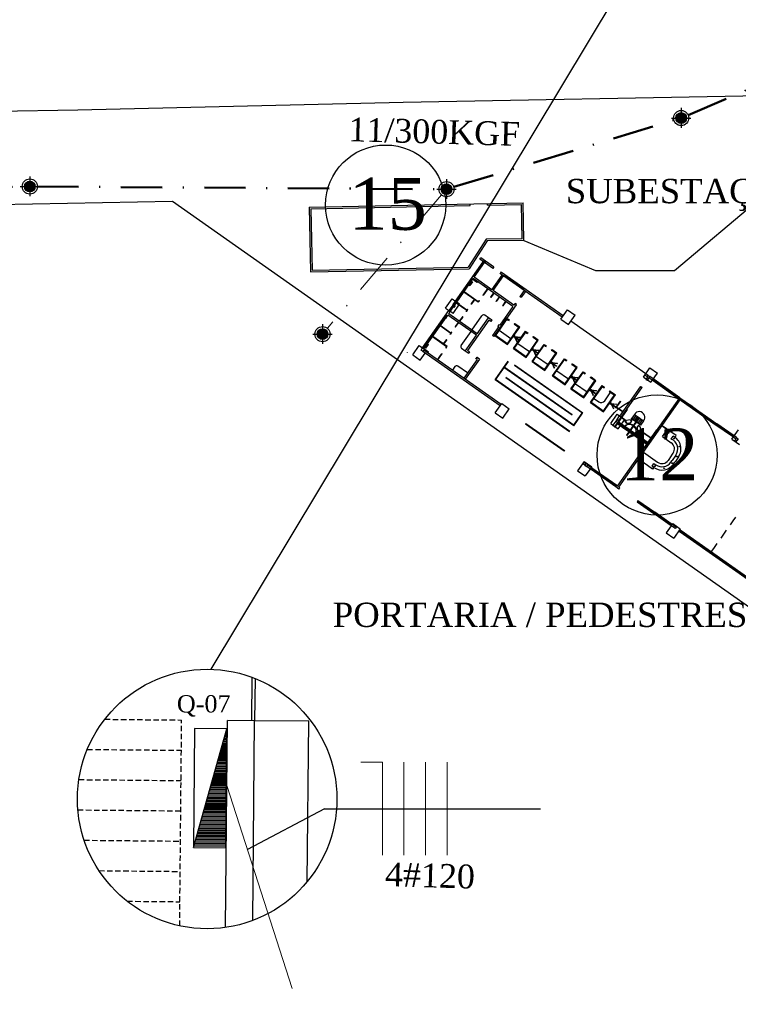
# Model space of a CAD drawing. Header units: millimetres. Extents: x 593 to 1794, y -180 to 570.
# Tile 43 of 71: x 1301 to 1367, y -52 to 39. Entities that reach past the tile are written whole.
import ezdxf

# ---------------------------------------------------------------- set-up
doc = ezdxf.new("R2010")
doc.units = ezdxf.units.MM
doc.header["$MEASUREMENT"] = 0
doc.linetypes.add('DASHDOT', pattern=[25.4, 12.7, -6.35, 0, -6.35])
doc.linetypes.add('Dashed', pattern=[0.75, 0.5, -0.25])
for name, color, linetype, lineweight in [('Eletroduto - Marco Polo', 6, 'Continuous', 9), ('Fiação - Marco Polo', 3, 'Continuous', 9), ('Layout - Marco Polo', 252, 'Continuous', 25), ('Layout 01 - Marco Polo', 152, 'Continuous', 25), ('Layout-02 - Marco Polo', 243, 'Continuous', 50), ('Linha de Chamada - Marco Polo', 1, 'Continuous', 25), ('Textos - Marco Polo', 143, 'Continuous', 25)]:
    doc.layers.add(name, color=color, linetype=linetype, lineweight=lineweight)
doc.styles.add('Dutch801RmBT', font='dutch.ttf')
doc.styles.add('TimesNewRoman', font='times.ttf')

msp = doc.modelspace()

# ---------------------------------------------------------------- hatches: boundary and pattern name
at = {"layer": 'Layout 01 - Marco Polo', "linetype": 'Continuous'}
for points in [[(1362.44, 29.79), (1362.438, 29.833), (1362.432, 29.877), (1362.423, 29.919), (1362.41, 29.961), (1362.393, 30.001), (1362.373, 30.04), (1362.35, 30.076), (1362.323, 30.111), (1362.294, 30.143), (1362.261, 30.173), (1362.227, 30.199), (1362.19, 30.223), (1362.151, 30.243), (1362.111, 30.26), (1362.069, 30.273), (1362.027, 30.282), (1361.984, 30.288), (1361.94, 30.29), (1361.896, 30.288), (1361.853, 30.282), (1361.811, 30.273), (1361.769, 30.26), (1361.729, 30.243), (1361.69, 30.223), (1361.653, 30.199), (1361.619, 30.173), (1361.587, 30.143), (1361.557, 30.111), (1361.53, 30.076), (1361.507, 30.04), (1361.487, 30.001), (1361.47, 29.961), (1361.457, 29.919), (1361.448, 29.877), (1361.442, 29.833), (1361.44, 29.79), (1361.44, 29.79), (1361.442, 29.746), (1361.448, 29.703), (1361.457, 29.66), (1361.47, 29.619), (1361.487, 29.578), (1361.507, 29.54), (1361.53, 29.503), (1361.557, 29.468), (1361.587, 29.436), (1361.619, 29.407), (1361.653, 29.38), (1361.69, 29.357), (1361.729, 29.337), (1361.769, 29.32), (1361.811, 29.307), (1361.853, 29.297), (1361.896, 29.292), (1361.94, 29.29), (1361.984, 29.292), (1362.027, 29.297), (1362.069, 29.307), (1362.111, 29.32), (1362.151, 29.337), (1362.19, 29.357), (1362.227, 29.38), (1362.261, 29.407), (1362.294, 29.436), (1362.323, 29.468), (1362.35, 29.503), (1362.373, 29.54), (1362.393, 29.578), (1362.41, 29.619), (1362.423, 29.66), (1362.432, 29.703), (1362.438, 29.746), (1362.44, 29.79)], [(1302.209, 23.454), (1302.207, 23.498), (1302.201, 23.541), (1302.192, 23.584), (1302.179, 23.625), (1302.162, 23.665), (1302.142, 23.704), (1302.118, 23.741), (1302.092, 23.776), (1302.062, 23.808), (1302.03, 23.837), (1301.996, 23.864), (1301.959, 23.887), (1301.92, 23.907), (1301.88, 23.924), (1301.838, 23.937), (1301.796, 23.947), (1301.752, 23.952), (1301.709, 23.954), (1301.665, 23.952), (1301.622, 23.947), (1301.579, 23.937), (1301.538, 23.924), (1301.497, 23.907), (1301.459, 23.887), (1301.422, 23.864), (1301.387, 23.837), (1301.355, 23.808), (1301.326, 23.776), (1301.299, 23.741), (1301.276, 23.704), (1301.256, 23.665), (1301.239, 23.625), (1301.226, 23.584), (1301.216, 23.541), (1301.211, 23.498), (1301.209, 23.454), (1301.209, 23.454), (1301.211, 23.411), (1301.216, 23.367), (1301.226, 23.325), (1301.239, 23.283), (1301.256, 23.243), (1301.276, 23.204), (1301.299, 23.167), (1301.326, 23.133), (1301.355, 23.101), (1301.387, 23.071), (1301.422, 23.045), (1301.459, 23.021), (1301.497, 23.001), (1301.538, 22.984), (1301.579, 22.971), (1301.622, 22.962), (1301.665, 22.956), (1301.709, 22.954), (1301.752, 22.956), (1301.796, 22.962), (1301.838, 22.971), (1301.88, 22.984), (1301.92, 23.001), (1301.959, 23.021), (1301.996, 23.045), (1302.03, 23.071), (1302.062, 23.101), (1302.092, 23.133), (1302.118, 23.167), (1302.142, 23.204), (1302.162, 23.243), (1302.179, 23.283), (1302.192, 23.325), (1302.201, 23.367), (1302.207, 23.411), (1302.209, 23.454)], [(1340.737, 23.21), (1340.735, 23.254), (1340.73, 23.297), (1340.72, 23.34), (1340.707, 23.381), (1340.69, 23.422), (1340.67, 23.46), (1340.647, 23.497), (1340.62, 23.532), (1340.591, 23.564), (1340.559, 23.593), (1340.524, 23.62), (1340.487, 23.643), (1340.449, 23.664), (1340.408, 23.68), (1340.367, 23.693), (1340.324, 23.703), (1340.281, 23.709), (1340.237, 23.71), (1340.194, 23.709), (1340.15, 23.703), (1340.108, 23.693), (1340.066, 23.68), (1340.026, 23.664), (1339.987, 23.643), (1339.95, 23.62), (1339.916, 23.593), (1339.884, 23.564), (1339.854, 23.532), (1339.828, 23.497), (1339.804, 23.46), (1339.784, 23.422), (1339.767, 23.381), (1339.754, 23.34), (1339.745, 23.297), (1339.739, 23.254), (1339.737, 23.21), (1339.737, 23.21), (1339.739, 23.167), (1339.745, 23.124), (1339.754, 23.081), (1339.767, 23.039), (1339.784, 22.999), (1339.804, 22.96), (1339.828, 22.924), (1339.854, 22.889), (1339.884, 22.857), (1339.916, 22.827), (1339.95, 22.801), (1339.987, 22.777), (1340.026, 22.757), (1340.066, 22.741), (1340.108, 22.728), (1340.15, 22.718), (1340.194, 22.712), (1340.237, 22.71), (1340.281, 22.712), (1340.324, 22.718), (1340.367, 22.728), (1340.408, 22.741), (1340.449, 22.757), (1340.487, 22.777), (1340.524, 22.801), (1340.559, 22.827), (1340.591, 22.857), (1340.62, 22.889), (1340.647, 22.924), (1340.67, 22.96), (1340.69, 22.999), (1340.707, 23.039), (1340.72, 23.081), (1340.73, 23.124), (1340.735, 23.167), (1340.737, 23.21)], [(1329.276, 9.808), (1329.274, 9.852), (1329.269, 9.895), (1329.259, 9.938), (1329.246, 9.979), (1329.229, 10.02), (1329.209, 10.058), (1329.186, 10.095), (1329.159, 10.13), (1329.13, 10.162), (1329.098, 10.191), (1329.063, 10.218), (1329.026, 10.241), (1328.988, 10.262), (1328.947, 10.278), (1328.906, 10.291), (1328.863, 10.301), (1328.82, 10.306), (1328.776, 10.308), (1328.733, 10.306), (1328.689, 10.301), (1328.647, 10.291), (1328.605, 10.278), (1328.565, 10.262), (1328.526, 10.241), (1328.489, 10.218), (1328.455, 10.191), (1328.423, 10.162), (1328.393, 10.13), (1328.367, 10.095), (1328.343, 10.058), (1328.323, 10.02), (1328.306, 9.979), (1328.293, 9.938), (1328.284, 9.895), (1328.278, 9.852), (1328.276, 9.808), (1328.276, 9.808), (1328.278, 9.765), (1328.284, 9.722), (1328.293, 9.679), (1328.306, 9.637), (1328.323, 9.597), (1328.343, 9.558), (1328.367, 9.522), (1328.393, 9.487), (1328.423, 9.455), (1328.455, 9.425), (1328.489, 9.399), (1328.526, 9.375), (1328.565, 9.355), (1328.605, 9.339), (1328.647, 9.325), (1328.689, 9.316), (1328.733, 9.31), (1328.776, 9.308), (1328.82, 9.31), (1328.863, 9.316), (1328.906, 9.325), (1328.947, 9.339), (1328.988, 9.355), (1329.026, 9.375), (1329.063, 9.399), (1329.098, 9.425), (1329.13, 9.455), (1329.159, 9.487), (1329.186, 9.522), (1329.209, 9.558), (1329.229, 9.597), (1329.246, 9.637), (1329.259, 9.679), (1329.269, 9.722), (1329.274, 9.765), (1329.276, 9.808)]]:
    msp.add_hatch(color=256, dxfattribs=at).paths.add_polyline_path(points)

# ---------------------------------------------------------------- linework, layer by layer
at = {"layer": 'Eletroduto - Marco Polo'}
msp.add_line((1325.962, -50.704), (1319.934, -31.935), dxfattribs=at)
at = {"layer": 'Fiação - Marco Polo', "linetype": 'DASHDOT', "ltscale": 0.3}
msp.add_line((1339.775, 22.685), (1329.224, 10.347), dxfattribs=at)
at = {"layer": 'Fiação - Marco Polo'}
for p, q in [((1334.306, -29.78), (1332.306, -29.78)), ((1334.306, -38.351), (1334.306, -29.78)), ((1336.306, -38.351), (1336.306, -29.78)), ((1338.306, -38.351), (1338.306, -29.78)), ((1340.306, -38.351), (1340.306, -29.78))]:
    msp.add_line(p, q, dxfattribs=at)
at = {"layer": 'Layout - Marco Polo'}
for p, q in [((1336.231, 31.269), (1373.472, 31.943)), ((1306.16, 30.551), (1336.231, 31.269)), ((1293.938, 30.36), (1306.16, 30.551)), ((1361.31, 15.678), (1374.974, 27.184)), ((1314.913, 22.07), (843.079, 12.803)), ((1436.685, -63.652), (1314.913, 22.07)), ((1327.55, 21.558), (1347.329, 21.952)), ((1342.417, 21.701), (1342.414, 21.854)), ((1344.017, 21.733), (1344.014, 21.886)), ((1347.398, 18.453), (1347.329, 21.952)), ((1327.55, 21.558), (1327.67, 15.559)), ((1327.707, 21.407), (1342.417, 21.701)), ((1327.707, 21.407), (1327.82, 15.715)), ((1344.017, 21.733), (1347.178, 21.796)), ((1347.242, 18.606), (1347.178, 21.796)), ((1343.914, 18.598), (1342.244, 16.003)), ((1343.998, 18.445), (1342.329, 15.851)), ((1347.242, 18.606), (1343.914, 18.598)), ((1347.398, 18.453), (1343.998, 18.445)), ((1347.398, 18.453), (1354.014, 15.678)), ((1341.067, 12.851), (1343.636, 16.509)), ((1342.805, 15.064), (1343.759, 16.423)), ((1343.317, 16.733), (1343.403, 16.856)), ((1344.495, 15.906), (1343.317, 16.733)), ((1344.581, 16.029), (1343.403, 16.856)), ((1343.678, 16.308), (1343.555, 16.395)), ((1343.722, 16.632), (1343.636, 16.509)), ((1343.8, 16.394), (1343.636, 16.509)), ((1343.886, 16.517), (1343.722, 16.632)), ((1343.886, 16.517), (1343.8, 16.394)), ((1327.67, 15.559), (1342.329, 15.851)), ((1327.82, 15.715), (1342.244, 16.003)), ((1342.789, 15.198), (1343.587, 16.336)), ((1342.813, 15.181), (1343.612, 16.318)), ((1344.536, 15.877), (1344.495, 15.906)), ((1344.622, 16), (1344.536, 15.877)), ((1344.622, 16), (1344.581, 16.029)), ((1345.277, 15.54), (1345.191, 15.417)), ((1345.226, 15.393), (1345.312, 15.516)), ((1345.232, 15.389), (1345.318, 15.511)), ((1345.318, 15.511), (1345.277, 15.54)), ((1351.031, 11.501), (1345.318, 15.511)), ((1354.014, 15.678), (1361.31, 15.678)), ((1340.513, 11.957), (1342.588, 14.911)), ((1340.538, 11.94), (1342.612, 14.894)), ((1341.19, 12.765), (1342.719, 14.942)), ((1342.586, 14.631), (1342.391, 14.353)), ((1342.628, 14.639), (1342.398, 14.311)), ((1342.529, 14.672), (1342.586, 14.631)), ((1342.661, 14.86), (1342.538, 14.946)), ((1342.546, 14.696), (1342.628, 14.639)), ((1346.385, 12.367), (1342.719, 14.942)), ((1342.862, 15.146), (1342.74, 15.232)), ((1342.8, 14.884), (1342.743, 14.802)), ((1343.07, 14.572), (1342.743, 14.802)), ((1342.825, 14.867), (1342.785, 14.81)), ((1343.063, 14.614), (1342.785, 14.81)), ((1344.442, 13.915), (1342.805, 15.064)), ((1343.103, 14.672), (1343.063, 14.614)), ((1343.128, 14.654), (1343.07, 14.572)), ((1344.442, 13.915), (1345.396, 15.274)), ((1344.564, 13.829), (1345.518, 15.188)), ((1345.232, 15.389), (1345.166, 15.435)), ((1350.945, 11.378), (1345.232, 15.389)), ((1345.6, 15.13), (1345.686, 15.253)), ((1347.378, 13.955), (1345.635, 15.179)), ((1347.395, 13.98), (1345.652, 15.204)), ((1343.174, 12.753), (1341.84, 13.689)), ((1343.166, 12.795), (1341.857, 13.714)), ((1342.316, 14.369), (1342.398, 14.311)), ((1342.334, 14.393), (1342.391, 14.353)), ((1344.028, 14.022), (1343.626, 13.449)), ((1344.053, 14.005), (1343.65, 13.432)), ((1346.471, 12.49), (1344.564, 13.829)), ((1347.425, 13.849), (1347.063, 13.333)), ((1347.548, 13.763), (1347.186, 13.247)), ((1347.43, 14.029), (1347.343, 13.906)), ((1340.153, 12.21), (1340.756, 13.069)), ((1340.587, 11.905), (1341.19, 12.765)), ((1340.756, 13.069), (1341.108, 12.822)), ((1340.863, 12.56), (1341.067, 12.851)), ((1341.452, 12.581), (1341.108, 12.822)), ((1342.563, 12.632), (1342.822, 13)), ((1342.588, 12.614), (1342.846, 12.983)), ((1343.224, 12.876), (1343.166, 12.795)), ((1343.248, 12.859), (1343.174, 12.753)), ((1343.252, 12.917), (1343.224, 12.876)), ((1343.248, 12.859), (1343.224, 12.876)), ((1343.248, 12.859), (1343.294, 12.925)), ((1343.248, 12.859), (1343.277, 12.9)), ((1343.277, 12.9), (1343.252, 12.917)), ((1343.597, 13.408), (1343.626, 13.449)), ((1343.622, 13.391), (1343.597, 13.408)), ((1343.622, 13.391), (1343.65, 13.432)), ((1343.65, 13.432), (1343.626, 13.449)), ((1344.593, 13.626), (1344.306, 13.217)), ((1344.33, 13.199), (1344.306, 13.217)), ((1344.617, 13.609), (1344.33, 13.199)), ((1345.108, 13.264), (1344.821, 12.855)), ((1344.846, 12.837), (1344.821, 12.855)), ((1345.133, 13.247), (1344.846, 12.837)), ((1345.706, 12.844), (1345.419, 12.435)), ((1345.731, 12.827), (1345.443, 12.418)), ((1347.035, 13.292), (1347.063, 13.333)), ((1347.157, 13.206), (1347.035, 13.292)), ((1347.186, 13.247), (1347.063, 13.333)), ((1347.157, 13.206), (1347.186, 13.247)), ((1338.034, 8.529), (1340.464, 11.991)), ((1340.153, 12.21), (1340.505, 11.963)), ((1340.443, 11.701), (1340.587, 11.905)), ((1340.749, 12.397), (1340.464, 11.991)), ((1340.849, 11.721), (1340.505, 11.963)), ((1340.863, 12.56), (1340.749, 12.397)), ((1340.912, 12.282), (1340.749, 12.397)), ((1340.849, 11.721), (1341.452, 12.581)), ((1341.027, 12.445), (1340.863, 12.56)), ((1341.027, 12.445), (1340.912, 12.282)), ((1342.115, 11.993), (1341.133, 12.683)), ((1342.132, 12.018), (1341.15, 12.707)), ((1342.086, 11.952), (1342.04, 11.887)), ((1342.082, 11.894), (1342.057, 11.911)), ((1342.111, 11.935), (1342.082, 11.894)), ((1342.161, 12.059), (1342.086, 11.952)), ((1342.111, 11.935), (1342.086, 11.952)), ((1342.185, 12.041), (1342.111, 11.935)), ((1342.161, 12.059), (1342.207, 12.124)), ((1342.185, 12.041), (1342.161, 12.059)), ((1342.185, 12.041), (1342.214, 12.082)), ((1342.214, 12.082), (1342.19, 12.1)), ((1342.534, 12.591), (1342.563, 12.632)), ((1342.559, 12.573), (1342.534, 12.591)), ((1342.559, 12.573), (1342.588, 12.614)), ((1342.588, 12.614), (1342.563, 12.632)), ((1346.669, 12.51), (1344.623, 9.597)), ((1346.385, 12.367), (1345.161, 10.624)), ((1345.443, 12.418), (1345.419, 12.435)), ((1346.546, 12.597), (1346.471, 12.49)), ((1346.546, 12.597), (1346.592, 12.662)), ((1346.669, 12.51), (1346.546, 12.597)), ((1346.698, 12.551), (1346.575, 12.638)), ((1346.669, 12.51), (1346.698, 12.551)), ((1350.818, 11.198), (1351.421, 12.057)), ((1351.421, 12.057), (1352.125, 11.563)), ((1338.14, 8.577), (1340.226, 11.548)), ((1338.156, 8.443), (1340.357, 11.578)), ((1338.165, 8.56), (1340.251, 11.53)), ((1340.3, 11.496), (1340.139, 11.268)), ((1340.3, 11.496), (1340.177, 11.582)), ((1343.001, 9.722), (1340.357, 11.578)), ((1343.087, 9.845), (1340.443, 11.701)), ((1341.684, 11.379), (1341.425, 11.011)), ((1341.709, 11.362), (1341.45, 10.994)), ((1341.713, 11.42), (1341.684, 11.379)), ((1341.709, 11.362), (1341.684, 11.379)), ((1341.737, 11.403), (1341.709, 11.362)), ((1341.737, 11.403), (1341.713, 11.42)), ((1344.158, 11.109), (1342.175, 8.285)), ((1342.596, 10.189), (1343.515, 11.499)), ((1343.087, 9.845), (1344.121, 11.318)), ((1344.121, 11.318), (1343.794, 11.548)), ((1344.408, 11.117), (1344.121, 11.318)), ((1344.321, 10.994), (1344.158, 11.109)), ((1344.408, 11.117), (1344.321, 10.994)), ((1344.362, 10.965), (1344.321, 10.994)), ((1344.362, 10.965), (1344.448, 11.088)), ((1344.448, 11.088), (1344.408, 11.117)), ((1344.712, 9.688), (1345.826, 11.275)), ((1344.761, 9.653), (1345.875, 11.241)), ((1345.792, 11.226), (1345.955, 11.111)), ((1345.826, 11.275), (1345.99, 11.16)), ((1345.99, 11.16), (1345.955, 11.111)), ((1345.957, 11.11), (1346.023, 11.064)), ((1345.992, 11.159), (1346.032, 11.131)), ((1346.032, 11.131), (1345.998, 11.081)), ((1350.818, 11.198), (1351.522, 10.704)), ((1351.522, 10.704), (1352.125, 11.563)), ((1358.659, 6.146), (1351.735, 11.007)), ((1340.632, 9.882), (1339.65, 10.571)), ((1340.65, 9.906), (1339.668, 10.596)), ((1341.052, 10.479), (1341.081, 10.52)), ((1341.076, 10.462), (1341.052, 10.479)), ((1341.076, 10.462), (1341.105, 10.503)), ((1341.081, 10.52), (1341.339, 10.888)), ((1341.105, 10.503), (1341.081, 10.52)), ((1341.105, 10.503), (1341.364, 10.871)), ((1341.59, 8.757), (1342.51, 10.067)), ((1345.075, 10.501), (1344.501, 9.683)), ((1345.08, 10.682), (1344.993, 10.559)), ((1345.075, 10.501), (1344.993, 10.559)), ((1345.017, 10.506), (1345.103, 10.628)), ((1345.058, 10.477), (1345.017, 10.506)), ((1345.144, 10.6), (1345.079, 10.646)), ((1345.161, 10.624), (1345.08, 10.682)), ((1345.117, 10.161), (1346.197, 9.402)), ((1345.841, 8.895), (1346.956, 10.482)), ((1345.89, 8.86), (1347.005, 10.448)), ((1346.43, 8.481), (1347.545, 10.069)), ((1346.43, 8.481), (1347.545, 10.069)), ((1346.479, 8.446), (1347.594, 10.034)), ((1346.524, 10.786), (1346.489, 10.737)), ((1346.489, 10.737), (1346.53, 10.708)), ((1346.524, 10.786), (1346.564, 10.757)), ((1346.563, 10.758), (1346.528, 10.709)), ((1346.97, 10.399), (1346.528, 10.709)), ((1347.005, 10.448), (1346.563, 10.758)), ((1347.511, 10.02), (1347.674, 9.905)), ((1347.545, 10.069), (1347.709, 9.954)), ((1340.253, 8.645), (1338.944, 9.564)), ((1340.295, 8.652), (1338.961, 9.589)), ((1340.202, 9.268), (1339.943, 8.9)), ((1340.226, 9.251), (1339.967, 8.882)), ((1340.23, 9.309), (1340.202, 9.268)), ((1340.226, 9.251), (1340.202, 9.268)), ((1340.255, 9.291), (1340.226, 9.251)), ((1340.255, 9.291), (1340.23, 9.309)), ((1340.604, 9.841), (1340.558, 9.775)), ((1340.6, 9.783), (1340.575, 9.8)), ((1340.628, 9.823), (1340.6, 9.783)), ((1340.604, 9.841), (1340.678, 9.947)), ((1340.628, 9.823), (1340.604, 9.841)), ((1340.628, 9.823), (1340.703, 9.93)), ((1340.678, 9.947), (1340.724, 10.013)), ((1340.703, 9.93), (1340.678, 9.947)), ((1340.703, 9.93), (1340.732, 9.971)), ((1340.732, 9.971), (1340.707, 9.988)), ((1341.966, 8.249), (1343.001, 9.722)), ((1344.623, 9.597), (1344.501, 9.683)), ((1344.712, 9.688), (1345.89, 8.86)), ((1344.746, 9.737), (1345.925, 8.909)), ((1346.493, 9.683), (1346.419, 9.576)), ((1346.419, 9.576), (1346.501, 9.519)), ((1346.493, 9.683), (1346.575, 9.625)), ((1346.575, 9.625), (1346.501, 9.519)), ((1346.528, 9.558), (1347.065, 9.511)), ((1346.528, 9.558), (1346.749, 9.086)), ((1346.529, 9.56), (1346.959, 9.258)), ((1346.547, 9.584), (1346.976, 9.283)), ((1346.548, 9.586), (1347.067, 9.541)), ((1346.548, 9.586), (1346.776, 9.098)), ((1346.976, 9.283), (1346.959, 9.258)), ((1347.065, 9.511), (1347.067, 9.541)), ((1347.56, 7.688), (1348.674, 9.276)), ((1347.609, 7.654), (1348.724, 9.241)), ((1347.709, 9.954), (1347.674, 9.905)), ((1347.676, 9.904), (1347.741, 9.858)), ((1347.71, 9.953), (1347.751, 9.924)), ((1347.751, 9.924), (1347.717, 9.875)), ((1348.242, 9.579), (1348.208, 9.53)), ((1348.208, 9.53), (1348.249, 9.501)), ((1348.242, 9.579), (1348.283, 9.55)), ((1348.282, 9.552), (1348.247, 9.502)), ((1348.689, 9.192), (1348.247, 9.502)), ((1348.724, 9.241), (1348.282, 9.552)), ((1337.111, 7.894), (1337.714, 8.753)), ((1337.714, 8.753), (1338.197, 8.414)), ((1337.89, 8.325), (1338.034, 8.529)), ((1338.054, 8.21), (1337.89, 8.325)), ((1338.14, 8.333), (1338.054, 8.21)), ((1345.207, 3.188), (1338.054, 8.21)), ((1338.074, 8.587), (1338.197, 8.501)), ((1338.197, 8.414), (1338.14, 8.333)), ((1345.293, 3.311), (1338.14, 8.333)), ((1338.181, 8.304), (1338.238, 8.386)), ((1338.205, 8.287), (1338.246, 8.344)), ((1338.566, 8.156), (1338.238, 8.386)), ((1338.524, 8.149), (1338.246, 8.344)), ((1338.254, 8.582), (1338.336, 8.525)), ((1338.271, 8.607), (1338.329, 8.567)), ((1338.329, 8.567), (1338.524, 8.845)), ((1338.336, 8.525), (1338.566, 8.852)), ((1338.467, 8.885), (1338.524, 8.845)), ((1338.484, 8.91), (1338.566, 8.852)), ((1340.196, 8.563), (1340.167, 8.522)), ((1340.191, 8.505), (1340.167, 8.522)), ((1340.22, 8.546), (1340.174, 8.481)), ((1340.22, 8.546), (1340.191, 8.505)), ((1340.196, 8.563), (1340.27, 8.67)), ((1340.22, 8.546), (1340.196, 8.563)), ((1340.22, 8.546), (1340.295, 8.652)), ((1341.966, 8.249), (1341.639, 8.479)), ((1342.253, 8.048), (1341.966, 8.249)), ((1342.339, 8.17), (1342.175, 8.285)), ((1346.43, 8.481), (1347.609, 7.654)), ((1346.465, 8.53), (1347.643, 7.703)), ((1346.749, 9.086), (1346.776, 9.098)), ((1346.836, 8.954), (1347.916, 8.195)), ((1348.212, 8.476), (1348.137, 8.37)), ((1348.137, 8.37), (1348.219, 8.312)), ((1348.149, 7.274), (1349.264, 8.862)), ((1348.149, 7.274), (1349.264, 8.862)), ((1348.198, 7.24), (1349.313, 8.828)), ((1348.212, 8.476), (1348.294, 8.419)), ((1348.294, 8.419), (1348.219, 8.312)), ((1348.247, 8.351), (1348.468, 7.879)), ((1348.247, 8.351), (1348.783, 8.304)), ((1348.248, 8.353), (1348.678, 8.052)), ((1348.265, 8.378), (1348.695, 8.076)), ((1348.267, 8.38), (1348.495, 7.892)), ((1348.267, 8.38), (1348.786, 8.334)), ((1348.783, 8.304), (1348.786, 8.334)), ((1349.229, 8.813), (1349.393, 8.698)), ((1349.264, 8.862), (1349.427, 8.747)), ((1349.427, 8.747), (1349.393, 8.698)), ((1349.395, 8.697), (1349.46, 8.651)), ((1349.429, 8.746), (1349.47, 8.717)), ((1349.47, 8.717), (1349.435, 8.668)), ((1349.961, 8.373), (1349.926, 8.323)), ((1349.926, 8.323), (1349.967, 8.295)), ((1349.961, 8.373), (1350.002, 8.344)), ((1350, 8.345), (1349.966, 8.296)), ((1350.408, 7.986), (1349.966, 8.296)), ((1350.442, 8.035), (1350, 8.345)), ((1337.111, 7.894), (1337.815, 7.4)), ((1337.815, 7.4), (1338.275, 8.055)), ((1338.484, 8.091), (1338.524, 8.149)), ((1338.508, 8.074), (1338.566, 8.156)), ((1339.408, 7.442), (1339.776, 7.966)), ((1339.433, 7.425), (1339.801, 7.949)), ((1339.805, 8.007), (1339.776, 7.966)), ((1339.801, 7.949), (1339.776, 7.966)), ((1339.829, 7.99), (1339.801, 7.949)), ((1339.829, 7.99), (1339.805, 8.007)), ((1343.071, 7.473), (1341.847, 5.73)), ((1343.28, 7.51), (1341.97, 5.644)), ((1342.339, 8.17), (1342.253, 8.048)), ((1342.294, 8.019), (1342.253, 8.048)), ((1342.38, 8.142), (1342.294, 8.019)), ((1342.38, 8.142), (1342.339, 8.17)), ((1342.989, 7.53), (1342.924, 7.576)), ((1343.035, 7.682), (1342.948, 7.559)), ((1343.076, 7.653), (1342.989, 7.53)), ((1343.071, 7.473), (1342.989, 7.53)), ((1343.076, 7.653), (1343.035, 7.682)), ((1343.28, 7.51), (1343.076, 7.653)), ((1344.744, 5.593), (1345.95, 7.312)), ((1344.768, 5.576), (1345.975, 7.294)), ((1348.183, 7.323), (1349.362, 6.496)), ((1348.468, 7.879), (1348.495, 7.892)), ((1348.554, 7.747), (1349.635, 6.989)), ((1348.695, 8.076), (1348.678, 8.052)), ((1349.278, 6.481), (1350.393, 8.069)), ((1349.328, 6.447), (1350.442, 8.035)), ((1350.031, 5.953), (1351.146, 7.54)), ((1350.031, 5.953), (1351.146, 7.54)), ((1350.031, 5.953), (1351.146, 7.54)), ((1350.081, 5.918), (1351.195, 7.506)), ((1351.112, 7.491), (1351.275, 7.376)), ((1351.146, 7.54), (1351.31, 7.426)), ((1351.31, 7.426), (1351.275, 7.376)), ((1351.277, 7.375), (1351.342, 7.329)), ((1351.311, 7.424), (1351.352, 7.396)), ((1351.352, 7.396), (1351.318, 7.347)), ((1341.013, 6.804), (1340.783, 6.477)), ((1342.192, 6.221), (1341.292, 6.853)), ((1351.847, 2.317), (1345.548, 6.739)), ((1351.864, 2.341), (1345.565, 6.763)), ((1352.822, 2.487), (1346.523, 6.909)), ((1352.839, 2.512), (1346.541, 6.934)), ((1348.149, 7.274), (1349.328, 6.447)), ((1349.931, 7.27), (1349.856, 7.163)), ((1349.856, 7.163), (1349.938, 7.106)), ((1349.931, 7.27), (1350.013, 7.212)), ((1350.013, 7.212), (1349.938, 7.106)), ((1349.965, 7.145), (1350.186, 6.672)), ((1349.965, 7.145), (1350.502, 7.098)), ((1349.967, 7.147), (1350.397, 6.845)), ((1349.984, 7.171), (1350.414, 6.869)), ((1349.985, 7.173), (1350.505, 7.128)), ((1349.985, 7.173), (1350.213, 6.685)), ((1350.186, 6.672), (1350.213, 6.685)), ((1350.414, 6.869), (1350.397, 6.845)), ((1350.437, 6.426), (1351.517, 5.667)), ((1350.502, 7.098), (1350.505, 7.128)), ((1351.161, 5.16), (1352.276, 6.748)), ((1351.21, 5.125), (1352.325, 6.713)), ((1351.843, 7.051), (1351.809, 7.002)), ((1351.809, 7.002), (1351.85, 6.973)), ((1351.843, 7.051), (1351.884, 7.022)), ((1351.883, 7.023), (1351.848, 6.974)), ((1352.29, 6.664), (1351.848, 6.974)), ((1352.325, 6.713), (1351.883, 7.023)), ((1358.446, 5.843), (1359.049, 6.702)), ((1359.049, 6.702), (1359.745, 6.214)), ((1351.615, 0.769), (1344.744, 5.593)), ((1351.633, 0.793), (1344.761, 5.618)), ((1352.018, 1.342), (1345.719, 5.764)), ((1352.035, 1.366), (1345.736, 5.788)), ((1350.031, 5.953), (1351.21, 5.125)), ((1350.066, 6.002), (1351.244, 5.174)), ((1351.813, 5.948), (1351.739, 5.842)), ((1351.739, 5.842), (1351.82, 5.784)), ((1351.75, 4.746), (1352.865, 6.334)), ((1351.75, 4.746), (1352.865, 6.334)), ((1351.799, 4.712), (1352.914, 6.299)), ((1351.813, 5.948), (1351.895, 5.891)), ((1351.895, 5.891), (1351.82, 5.784)), ((1351.848, 5.823), (1352.069, 5.351)), ((1351.848, 5.823), (1352.384, 5.776)), ((1351.849, 5.825), (1352.279, 5.523)), ((1351.866, 5.85), (1352.296, 5.548)), ((1351.868, 5.852), (1352.096, 5.364)), ((1351.868, 5.852), (1352.387, 5.806)), ((1352.296, 5.548), (1352.279, 5.523)), ((1352.384, 5.776), (1352.387, 5.806)), ((1352.83, 6.285), (1352.994, 6.17)), ((1352.865, 6.334), (1353.029, 6.219)), ((1352.88, 3.953), (1353.994, 5.541)), ((1352.929, 3.919), (1354.043, 5.506)), ((1353.029, 6.219), (1352.994, 6.17)), ((1352.996, 6.169), (1353.061, 6.123)), ((1353.03, 6.218), (1353.071, 6.189)), ((1353.071, 6.189), (1353.037, 6.14)), ((1353.562, 5.844), (1353.528, 5.795)), ((1353.528, 5.795), (1353.569, 5.766)), ((1353.562, 5.844), (1353.603, 5.816)), ((1353.601, 5.817), (1353.567, 5.768)), ((1354.009, 5.457), (1353.567, 5.768)), ((1354.043, 5.506), (1353.601, 5.817)), ((1358.446, 5.843), (1358.692, 5.67)), ((1358.777, 5.879), (1358.572, 6.023)), ((1358.863, 6.002), (1358.659, 6.146)), ((1358.692, 5.67), (1358.663, 5.629)), ((1358.663, 5.629), (1358.786, 5.543)), ((1358.789, 5.81), (1358.692, 5.67)), ((1358.814, 5.584), (1358.692, 5.67)), ((1358.814, 5.584), (1358.768, 5.519)), ((1358.863, 6.002), (1358.777, 5.879)), ((1358.777, 5.879), (1358.818, 5.85)), ((1358.818, 5.85), (1358.789, 5.81)), ((1358.789, 5.81), (1358.912, 5.723)), ((1358.912, 5.723), (1358.814, 5.584)), ((1358.814, 5.584), (1359.142, 5.354)), ((1358.863, 6.002), (1359.027, 5.887)), ((1359.027, 5.887), (1358.912, 5.723)), ((1359.35, 5.477), (1358.941, 5.764)), ((1359.436, 5.6), (1359.027, 5.887)), ((1359.142, 5.354), (1359.268, 5.534)), ((1359.268, 5.534), (1359.745, 6.214)), ((1359.35, 5.477), (1359.436, 5.6)), ((1361.642, 3.868), (1359.35, 5.477)), ((1361.676, 3.917), (1359.384, 5.526)), ((1361.693, 3.942), (1359.402, 5.551)), ((1361.81, 3.933), (1359.436, 5.6)), ((1351.75, 4.746), (1352.929, 3.919)), ((1351.785, 4.795), (1352.963, 3.968)), ((1352.069, 5.351), (1352.096, 5.364)), ((1352.155, 5.219), (1353.236, 4.461)), ((1353.532, 4.741), (1353.457, 4.635)), ((1353.457, 4.635), (1353.539, 4.578)), ((1353.532, 4.741), (1353.614, 4.684)), ((1353.539, 3.49), (1354.631, 5.045)), ((1353.614, 4.684), (1353.539, 4.578)), ((1353.567, 4.617), (1353.787, 4.144)), ((1353.567, 4.617), (1354.103, 4.569)), ((1353.568, 4.618), (1353.998, 4.317)), ((1353.585, 4.643), (1354.015, 4.341)), ((1353.586, 4.645), (1354.106, 4.599)), ((1353.586, 4.645), (1353.815, 4.157)), ((1353.588, 3.456), (1354.68, 5.011)), ((1354.103, 4.569), (1354.106, 4.599)), ((1354.596, 4.996), (1354.76, 4.881)), ((1354.631, 5.045), (1354.795, 4.93)), ((1354.76, 4.881), (1354.795, 4.93)), ((1354.76, 4.881), (1354.826, 4.835)), ((1354.795, 4.93), (1354.836, 4.901)), ((1354.836, 4.901), (1354.801, 4.852)), ((1355.327, 4.557), (1355.292, 4.508)), ((1355.327, 4.557), (1355.368, 4.528)), ((1356.278, 2.233), (1358.174, 4.934)), ((1356.401, 2.147), (1358.297, 4.848)), ((1358.203, 4.975), (1358.174, 4.934)), ((1358.297, 4.848), (1358.174, 4.934)), ((1358.203, 4.975), (1358.326, 4.889)), ((1358.326, 4.889), (1358.297, 4.848)), ((1353.787, 4.144), (1353.815, 4.157)), ((1353.826, 3.899), (1354.318, 3.555)), ((1354.015, 4.341), (1353.998, 4.317)), ((1354.718, 2.663), (1355.809, 4.218)), ((1354.767, 2.628), (1355.859, 4.183)), ((1354.875, 3.652), (1355.449, 4.47)), ((1355.292, 4.508), (1355.333, 4.479)), ((1355.333, 4.479), (1355.368, 4.528)), ((1355.333, 4.479), (1355.824, 4.134)), ((1355.368, 4.528), (1355.859, 4.183)), ((1356.064, -4.251), (1361.81, 3.933)), ((1356.186, -4.337), (1361.846, 3.724)), ((1361.642, 3.868), (1361.728, 3.991)), ((1361.642, 3.868), (1361.723, 3.811)), ((1361.81, 3.933), (1362.014, 3.79)), ((1361.928, 3.667), (1361.846, 3.724)), ((1362.014, 3.79), (1361.928, 3.667)), ((1361.928, 3.667), (1365.161, 1.397)), ((1361.962, 3.716), (1365.195, 1.446)), ((1361.98, 3.741), (1365.213, 1.471)), ((1362.014, 3.79), (1365.247, 1.52)), ((1344.747, 2.533), (1345.35, 3.393)), ((1345.35, 3.393), (1346.046, 2.904)), ((1345.443, 2.045), (1346.046, 2.904)), ((1353.539, 3.49), (1354.767, 2.628)), ((1353.574, 3.539), (1354.801, 2.677)), ((1355.34, 3.386), (1355.415, 3.493)), ((1355.34, 3.386), (1355.422, 3.329)), ((1355.415, 3.493), (1355.497, 3.435)), ((1355.422, 3.329), (1355.497, 3.435)), ((1355.45, 3.368), (1355.669, 2.895)), ((1355.45, 3.368), (1355.986, 3.319)), ((1355.451, 3.37), (1355.881, 3.068)), ((1355.468, 3.394), (1355.898, 3.093)), ((1355.469, 3.396), (1355.696, 2.907)), ((1355.469, 3.396), (1355.989, 3.349)), ((1355.696, 2.907), (1355.669, 2.895)), ((1356.915, 2.879), (1355.766, 1.242)), ((1356.956, 2.851), (1355.807, 1.214)), ((1355.877, 3.028), (1355.911, 3.077)), ((1355.877, 3.028), (1355.926, 2.993)), ((1355.881, 3.068), (1355.898, 3.093)), ((1355.911, 3.077), (1355.94, 3.057)), ((1355.926, 3.036), (1355.94, 3.057)), ((1355.926, 3.036), (1355.946, 3.022)), ((1356.499, 2.634), (1355.926, 3.036)), ((1355.926, 2.993), (1355.946, 3.022)), ((1356.513, 2.655), (1355.94, 3.057)), ((1355.943, 3.061), (1356.328, 3.609)), ((1355.963, 3.047), (1356.348, 3.595)), ((1355.989, 3.349), (1355.986, 3.319)), ((1356.348, 3.595), (1356.328, 3.609)), ((1356.956, 2.851), (1356.915, 2.879)), ((1344.747, 2.533), (1345.443, 2.045)), ((1345.902, 2.7), (1345.885, 2.675)), ((1345.927, 2.682), (1345.902, 2.7)), ((1351.993, 1.359), (1352.797, 2.505)), ((1352.018, 1.342), (1352.822, 2.487)), ((1355.429, 1.546), (1356.033, 2.405)), ((1356.005, 1.93), (1355.89, 1.767)), ((1356.005, 1.93), (1356.237, 2.262)), ((1356.005, 1.93), (1356.168, 1.815)), ((1356.033, 2.405), (1356.237, 2.262)), ((1356.125, 1.058), (1356.728, 1.917)), ((1356.168, 1.815), (1356.401, 2.147)), ((1356.237, 2.262), (1356.728, 1.917)), ((1356.237, 2.262), (1356.728, 1.917)), ((1356.428, 2.098), (1356.735, 1.882)), ((1356.439, 2.114), (1356.746, 1.898)), ((1356.499, 2.634), (1356.513, 2.655)), ((1356.792, 1.711), (1356.883, 1.836)), ((1358.02, 2.104), (1356.871, 0.467)), ((1357.232, 1.872), (1356.883, 1.836)), ((1358.061, 2.075), (1356.912, 0.438)), ((1357.346, 1.768), (1357.232, 1.872)), ((1357.611, 2.391), (1357.337, 2.001)), ((1357.627, 2.379), (1357.354, 1.99)), ((1357.36, 1.999), (1357.753, 1.723)), ((1357.629, 2.378), (1357.362, 1.998)), ((1357.757, 2.289), (1357.49, 1.908)), ((1357.611, 2.391), (1358.102, 2.046)), ((1357.884, 2.199), (1357.617, 1.819)), ((1357.971, 2.138), (1357.704, 1.758)), ((1358.069, 2.069), (1357.796, 1.68)), ((1358.197, 1.979), (1357.923, 1.59)), ((1358.325, 1.89), (1358.051, 1.5)), ((1358.061, 2.075), (1358.469, 1.789)), ((1363.733, 2.583), (1363.647, 2.46)), ((1347.552, 1.542), (1347.576, 1.524)), ((1347.559, 1.5), (1347.576, 1.524)), ((1351.129, -1.007), (1347.559, 1.5)), ((1351.147, -0.982), (1347.576, 1.524)), ((1355.429, 1.546), (1355.634, 1.402)), ((1355.89, 1.767), (1355.634, 1.402)), ((1355.634, 1.402), (1356.125, 1.058)), ((1355.766, 1.242), (1355.807, 1.214)), ((1356.053, 1.652), (1355.798, 1.287)), ((1355.89, 1.767), (1356.053, 1.652)), ((1356.037, 1.541), (1356.094, 1.623)), ((1356.037, 1.541), (1356.626, 1.127)), ((1356.168, 1.815), (1356.053, 1.652)), ((1356.094, 1.623), (1356.684, 1.209)), ((1356.106, 1.639), (1356.695, 1.225)), ((1356.152, 1.705), (1357.216, 0.958)), ((1356.667, 1.221), (1356.61, 1.139)), ((1356.61, 1.139), (1357.674, 0.392)), ((1356.684, 1.209), (1357.715, 0.485)), ((1356.699, 1.326), (1356.727, 1.277)), ((1357.257, 0.929), (1358.894, -0.22)), ((1358.179, 1.411), (1357.788, 1.685)), ((1357.974, 1.328), (1358.11, 1.256)), ((1358.108, 0.788), (1358.195, 0.916)), ((1358.11, 1.256), (1358.195, 0.916)), ((1358.452, 1.8), (1358.179, 1.411)), ((1358.452, 1.8), (1358.179, 1.411)), ((1358.469, 1.789), (1358.188, 1.39)), ((1359.657, 0.954), (1358.508, -0.682)), ((1359.698, 0.926), (1358.549, -0.711)), ((1359.657, 0.954), (1359.698, 0.926)), ((1360.649, 0.974), (1360.158, 1.319)), ((1360.993, 0.769), (1360.175, 1.344)), ((1360.206, 0.344), (1360.666, 0.999)), ((1366.675, 0.334), (1365.159, 1.399)), ((1365.247, 1.52), (1365.161, 1.397)), ((1365.171, 1.464), (1365.195, 1.446)), ((1366.709, 0.383), (1365.195, 1.446)), ((1366.727, 0.408), (1365.213, 1.471)), ((1366.761, 0.457), (1365.247, 1.52)), ((1366.63, 0.097), (1367.234, 0.956)), ((1356.871, 0.467), (1356.912, 0.438)), ((1357.616, 0.432), (1358.779, -0.384)), ((1357.69, 0.502), (1357.633, 0.421)), ((1357.674, 0.514), (1358.836, -0.302)), ((1357.685, 0.531), (1358.848, -0.286)), ((1358.283, 0.82), (1359.14, 0.218)), ((1358.284, 0.843), (1359.151, 0.234)), ((1360.206, 0.344), (1361.025, -0.23)), ((1361.484, 0.424), (1360.993, 0.769)), ((1361.024, 0.113), (1361.199, 0.362)), ((1361.369, 0.261), (1361.484, 0.424)), ((1366.63, 0.097), (1367.326, -0.392)), ((1366.675, 0.334), (1366.761, 0.457)), ((1366.757, 0.277), (1366.675, 0.334)), ((1366.961, 0.133), (1366.757, 0.277)), ((1366.843, 0.4), (1366.761, 0.457)), ((1366.816, 0.418), (1366.841, 0.401)), ((1367.048, 0.256), (1366.843, 0.4)), ((1366.974, 0.064), (1366.876, -0.076)), ((1367.048, 0.256), (1366.961, 0.133)), ((1366.961, 0.133), (1367.002, 0.105)), ((1367.002, 0.105), (1366.974, 0.064)), ((1366.974, 0.064), (1367.096, -0.023)), ((1367.048, 0.256), (1367.211, 0.141)), ((1367.211, 0.141), (1367.096, -0.023)), ((1358.508, -0.682), (1358.549, -0.711)), ((1367.096, -0.023), (1366.999, -0.162)), ((1351.147, -0.982), (1351.129, -1.007)), ((1351.171, -0.999), (1351.147, -0.982)), ((1358.452, -1.11), (1357.992, -1.765)), ((1358.811, -2.339), (1357.992, -1.765)), ((1358.452, -1.11), (1359.762, -2.029)), ((1360.852, -1.695), (1360.737, -1.859)), ((1360.909, -1.613), (1360.852, -1.695)), ((1360.909, -1.613), (1361.195, -1.207)), ((1361.441, -1.378), (1361.097, -1.867)), ((1361.686, -1.55), (1361.4, -1.958)), ((1352.97, -1.957), (1352.367, -2.816)), ((1352.8, -2.143), (1352.825, -2.16)), ((1353.031, -2.305), (1352.826, -2.162)), ((1353.117, -2.182), (1352.913, -2.039)), ((1352.97, -1.957), (1353.666, -2.445)), ((1352.97, -1.957), (1353.666, -2.445)), ((1353.117, -2.182), (1353.031, -2.305)), ((1353.031, -2.305), (1353.195, -2.42)), ((1353.666, -2.445), (1353.062, -3.305)), ((1353.117, -2.182), (1353.158, -2.211)), ((1353.187, -2.17), (1353.158, -2.211)), ((1353.187, -2.17), (1353.216, -2.129)), ((1353.187, -2.17), (1353.31, -2.256)), ((1353.31, -2.256), (1353.195, -2.42)), ((1353.522, -2.65), (1353.195, -2.42)), ((1353.608, -2.527), (1353.281, -2.297)), ((1353.338, -2.215), (1353.31, -2.256)), ((1353.604, -2.707), (1353.522, -2.65)), ((1353.69, -2.585), (1353.604, -2.707)), ((1355.896, -4.316), (1353.604, -2.707)), ((1353.69, -2.585), (1353.608, -2.527)), ((1355.93, -4.267), (1353.638, -2.658)), ((1355.947, -4.243), (1353.656, -2.634)), ((1355.982, -4.193), (1353.69, -2.585)), ((1359.302, -2.684), (1358.811, -2.339)), ((1359.253, -2.406), (1359.425, -2.16)), ((1359.417, -2.52), (1359.253, -2.406)), ((1359.253, -2.406), (1359.417, -2.52)), ((1359.417, -2.52), (1359.302, -2.684)), ((1359.425, -2.16), (1359.589, -2.275)), ((1360.982, -2.031), (1361.097, -1.867)), ((1361.228, -2.203), (1361.343, -2.04)), ((1361.343, -2.04), (1361.4, -1.958)), ((1352.367, -2.816), (1353.062, -3.305)), ((1355.896, -4.316), (1355.982, -4.193)), ((1356.182, -4.517), (1355.896, -4.316)), ((1356.064, -4.251), (1355.982, -4.193)), ((1356.182, -4.517), (1356.268, -4.395)), ((1356.268, -4.395), (1356.186, -4.337)), ((1356.258, -4.461), (1356.234, -4.444)), ((1357.946, -5.573), (1357.86, -5.695)), ((1357.86, -5.695), (1359.415, -6.787)), ((1357.887, -5.604), (1357.912, -5.622)), ((1357.894, -5.646), (1359.449, -6.738)), ((1357.912, -5.622), (1359.467, -6.713)), ((1357.946, -5.573), (1359.501, -6.664)), ((1359.415, -6.787), (1359.501, -6.664)), ((1360.929, -7.85), (1359.415, -6.787)), ((1360.964, -7.801), (1359.449, -6.738)), ((1360.981, -7.776), (1359.467, -6.713)), ((1361.015, -7.727), (1359.499, -6.663)), ((1366.748, -7.45), (1366.995, -7.098)), ((1361.155, -7.703), (1360.551, -8.562)), ((1361.015, -7.727), (1360.929, -7.85)), ((1361.011, -7.907), (1360.929, -7.85)), ((1360.984, -7.889), (1361.009, -7.906)), ((1361.215, -8.051), (1361.011, -7.907)), ((1361.097, -7.785), (1361.015, -7.727)), ((1361.302, -7.928), (1361.097, -7.785)), ((1361.155, -7.703), (1361.85, -8.191)), ((1361.155, -7.703), (1361.85, -8.191)), ((1361.302, -7.928), (1361.215, -8.051)), ((1361.379, -8.166), (1361.215, -8.051)), ((1361.85, -8.191), (1361.247, -9.051)), ((1361.302, -7.928), (1361.343, -7.957)), ((1361.371, -7.916), (1361.343, -7.957)), ((1361.371, -7.916), (1361.4, -7.875)), ((1361.371, -7.916), (1361.494, -8.002)), ((1361.494, -8.002), (1361.379, -8.166)), ((1361.523, -7.961), (1361.494, -8.002)), ((1366.491, -7.816), (1366.737, -7.465)), ((1360.551, -8.562), (1361.247, -9.051)), ((1361.846, -8.494), (1361.707, -8.396)), ((1361.932, -8.371), (1361.793, -8.273)), ((1361.846, -8.494), (1361.932, -8.371)), ((1369.048, -13.55), (1361.846, -8.494)), ((1369.083, -13.501), (1361.88, -8.445)), ((1369.1, -13.477), (1361.898, -8.42)), ((1369.134, -13.427), (1361.932, -8.371)), ((1365.629, -9.044), (1365.875, -8.693)), ((1365.886, -8.677), (1366.133, -8.326)), ((1364.767, -10.272), (1365.014, -9.92)), ((1365.024, -9.905), (1365.271, -9.554)), ((1322.233, -21.906), (1322.195, -25.929)), ((1322.532, -22.02), (1322.495, -25.932)), ((1319.813, -45.049), (1319.995, -25.908)), ((1322.495, -25.932), (1319.995, -25.908)), ((1322.319, -44.407), (1322.495, -25.932)), ((1327.495, -25.979), (1322.495, -25.932)), ((1327.354, -40.817), (1327.495, -25.979))]:
    msp.add_line(p, q, dxfattribs=at)
at = {"layer": 'Layout - Marco Polo', "linetype": 'Dashed'}
for p, q in [((1308.638, -25.8), (1315.745, -25.868)), ((1315.564, -44.899), (1315.745, -25.868)), ((1307.017, -28.585), (1315.719, -28.668)), ((1306.241, -31.378), (1315.692, -31.467)), ((1306.148, -34.177), (1315.665, -34.267)), ((1306.727, -36.982), (1315.639, -37.067)), ((1308.099, -39.796), (1315.612, -39.867)), ((1310.708, -42.621), (1315.586, -42.667))]:
    msp.add_line(p, q, dxfattribs=at)
at = {"layer": 'Layout - Marco Polo'}
for centre, radius in [((1360.752, 0.67), 0.04), ((1361.294, 0.153), 0.03), ((1361.766, -0.59), 0.03), ((1358.332, -1.734), 0.04), ((1361.536, -1.503), 0.03), ((1359.503, -2.398), 0.03), ((1360.362, -2.589), 0.03), ((1361.105, -2.117), 0.03)]:
    msp.add_circle(centre, radius, dxfattribs=at)
for centre, radius, start, end in [((1343.679, 11.384), 0.2, 54.92884, 144.92884), ((1341.754, 8.642), 0.2, 144.92884, 234.92884), ((1336.615, 8.102), 0.015, 144.92884, 234.92884), ((1341.177, 6.689), 0.2, 54.92884, 144.92884), ((1354.547, 3.882), 0.4, 234.92884, 324.92884), ((1357.055, 1.873), 0.33, 175.36376, 24.44573), ((1357.055, 1.873), 0.31, 175.36376, 24.44573), ((1358.06, 2.118), 0.525, 321.12993, 148.72776), ((1357.158, 0.876), 0.6, 54.92884, 144.92884), ((1357.158, 0.876), 0.58, 54.92884, 144.92884), ((1357.199, 0.847), 0.58, 324.92884, 54.92884), ((1357.199, 0.847), 0.6, 324.92884, 54.92884), ((1358.154, 1.102), 0.31, 85.41195, 294.49392), ((1358.154, 1.102), 0.29, 83.17727, 296.73081), ((1360.622, -0.803), 1, 324.92884, 66.32984), ((1360.622, -0.803), 1.3, 324.92884, 63.77873), ((1360.622, -0.803), 0.7, 324.8228, 54.92884), ((1360.164, -1.457), 1.3, 234.92884, 324.92884), ((1360.164, -1.457), 1, 234.92884, 324.92884), ((1360.164, -1.457), 0.7, 234.92884, 324.92884)]:
    msp.add_arc(centre, radius, start, end, dxfattribs=at)
at = {"layer": 'Layout 01 - Marco Polo'}
for p, q in [((1361.94, 30.72), (1361.94, 28.89)), ((1361.04, 29.79), (1362.84, 29.79)), ((1301.709, 24.384), (1301.709, 22.554)), ((1340.237, 24.14), (1340.237, 22.31)), ((1300.809, 23.454), (1302.609, 23.454)), ((1339.337, 23.21), (1341.137, 23.21)), ((1328.776, 10.738), (1328.776, 8.908)), ((1327.876, 9.808), (1329.676, 9.808))]:
    msp.add_line(p, q, dxfattribs=at)
at = {"layer": 'Layout 01 - Marco Polo', "linetype": 'Continuous'}
for p, q in [((1316.936, -26.656), (1316.831, -37.656)), ((1316.831, -37.656), (1319.936, -26.685)), ((1319.936, -26.685), (1316.936, -26.656)), ((1319.931, -27.185), (1319.801, -27.183)), ((1319.831, -37.684), (1319.936, -26.685)), ((1319.932, -27.065), (1319.832, -27.064)), ((1319.933, -26.935), (1319.873, -26.934)), ((1319.935, -26.815), (1319.905, -26.814)), ((1319.922, -28.185), (1319.512, -28.181)), ((1319.923, -28.065), (1319.553, -28.061)), ((1319.924, -27.935), (1319.584, -27.931)), ((1319.925, -27.815), (1319.625, -27.812)), ((1319.926, -27.685), (1319.656, -27.682)), ((1319.927, -27.565), (1319.687, -27.562)), ((1319.929, -27.435), (1319.729, -27.433)), ((1319.93, -27.315), (1319.76, -27.313)), ((1319.913, -29.064), (1319.273, -29.058)), ((1319.914, -28.934), (1319.304, -28.929)), ((1319.916, -28.814), (1319.336, -28.809)), ((1319.917, -28.684), (1319.377, -28.679)), ((1319.918, -28.564), (1319.408, -28.56)), ((1319.919, -28.434), (1319.449, -28.43)), ((1319.92, -28.315), (1319.48, -28.31)), ((1319.905, -29.934), (1319.025, -29.926)), ((1319.906, -29.814), (1319.056, -29.806)), ((1319.907, -29.684), (1319.097, -29.677)), ((1319.908, -29.564), (1319.128, -29.557)), ((1319.91, -29.434), (1319.16, -29.427)), ((1319.911, -29.314), (1319.201, -29.308)), ((1319.912, -29.184), (1319.232, -29.178)), ((1319.895, -30.934), (1318.735, -30.923)), ((1319.897, -30.814), (1318.777, -30.804)), ((1319.898, -30.684), (1318.808, -30.674)), ((1319.899, -30.564), (1318.849, -30.554)), ((1319.9, -30.434), (1318.88, -30.425)), ((1319.901, -30.314), (1318.911, -30.305)), ((1319.902, -30.184), (1318.953, -30.175)), ((1319.904, -30.064), (1318.984, -30.056)), ((1319.887, -31.814), (1318.497, -31.801)), ((1319.888, -31.684), (1318.528, -31.671)), ((1319.889, -31.564), (1318.559, -31.552)), ((1319.891, -31.434), (1318.601, -31.422)), ((1319.892, -31.314), (1318.632, -31.302)), ((1319.893, -31.184), (1318.673, -31.173)), ((1319.894, -31.064), (1318.704, -31.053)), ((1319.879, -32.684), (1318.249, -32.669)), ((1319.88, -32.564), (1318.28, -32.549)), ((1319.881, -32.434), (1318.321, -32.419)), ((1319.882, -32.314), (1318.352, -32.3)), ((1319.883, -32.184), (1318.384, -32.17)), ((1319.885, -32.064), (1318.425, -32.05)), ((1319.886, -31.934), (1318.456, -31.921)), ((1319.869, -33.684), (1317.959, -33.666)), ((1319.87, -33.564), (1318, -33.546)), ((1319.872, -33.434), (1318.032, -33.417)), ((1319.873, -33.314), (1318.073, -33.297)), ((1319.874, -33.184), (1318.104, -33.167)), ((1319.875, -33.064), (1318.135, -33.048)), ((1319.876, -32.934), (1318.176, -32.918)), ((1319.877, -32.814), (1318.208, -32.798)), ((1319.861, -34.564), (1317.721, -34.544)), ((1319.862, -34.434), (1317.752, -34.414)), ((1319.863, -34.314), (1317.783, -34.294)), ((1319.864, -34.184), (1317.825, -34.165)), ((1319.866, -34.064), (1317.856, -34.045)), ((1319.867, -33.934), (1317.897, -33.916)), ((1319.868, -33.814), (1317.928, -33.796)), ((1319.853, -35.434), (1317.473, -35.412)), ((1319.854, -35.314), (1317.504, -35.292)), ((1319.855, -35.184), (1317.545, -35.162)), ((1319.856, -35.064), (1317.576, -35.043)), ((1319.857, -34.934), (1317.607, -34.913)), ((1319.858, -34.814), (1317.649, -34.793)), ((1319.86, -34.684), (1317.68, -34.663)), ((1319.843, -36.434), (1317.183, -36.409)), ((1319.844, -36.314), (1317.224, -36.289)), ((1319.845, -36.184), (1317.256, -36.16)), ((1319.847, -36.064), (1317.297, -36.04)), ((1319.848, -35.934), (1317.328, -35.91)), ((1319.849, -35.814), (1317.359, -35.79)), ((1319.85, -35.684), (1317.4, -35.661)), ((1319.851, -35.564), (1317.431, -35.541)), ((1319.835, -37.314), (1316.945, -37.287)), ((1319.836, -37.184), (1316.976, -37.157)), ((1319.837, -37.064), (1317.007, -37.037)), ((1319.838, -36.934), (1317.048, -36.908)), ((1319.839, -36.814), (1317.08, -36.788)), ((1319.841, -36.684), (1317.121, -36.658)), ((1319.842, -36.564), (1317.152, -36.539)), ((1316.831, -37.656), (1319.831, -37.684)), ((1319.832, -37.564), (1316.872, -37.536)), ((1319.834, -37.434), (1316.904, -37.406))]:
    msp.add_line(p, q, dxfattribs=at)
at = {"layer": 'Layout 01 - Marco Polo'}
for centre, radius in [((1361.94, 29.79), 0.7), ((1361.94, 29.79), 0.5), ((1301.709, 23.454), 0.7), ((1301.709, 23.454), 0.5), ((1340.237, 23.21), 0.7), ((1340.237, 23.21), 0.5), ((1328.776, 9.808), 0.7), ((1328.776, 9.808), 0.5)]:
    msp.add_circle(centre, radius, dxfattribs=at)
at = {"layer": 'Layout-02 - Marco Polo', "linetype": 'DASHDOT', "ltscale": 0.3}
for p, q in [((1362.584, 30.065), (1388.744, 41.259)), ((1273.147, 22.967), (1301.009, 23.454)), ((1302.409, 23.454), (1339.537, 23.21))]:
    msp.add_line(p, q, dxfattribs=at)
at = {"layer": 'Layout-02 - Marco Polo', "color": 150, "linetype": 'DASHDOT', "ltscale": 0.3}
msp.add_line((1340.907, 23.414), (1361.27, 29.587), dxfattribs=at)
at = {"layer": 'Linha de Chamada - Marco Polo'}
for p, q in [((1360.595, 48.9), (1318.436, -21.178)), ((1328.969, -34.066), (1321.835, -37.852)), ((1328.969, -34.066), (1348.941, -34.066))]:
    msp.add_line(p, q, dxfattribs=at)
at = {"layer": 'Linha de Chamada - Marco Polo', "color": 1}
for centre in [(1334.609, 21.741), (1359.714, -1.362)]:
    msp.add_circle(centre, 5.554, dxfattribs=at)
at = {"layer": 'Linha de Chamada - Marco Polo'}
msp.add_circle((1318.105, -33.172), 11.999, dxfattribs=at)

# ---------------------------------------------------------------- texts
at = {"layer": 'Fiação - Marco Polo', "insert": (1334.529, -41.259), "char_height": 2.2, "width": 15.84, "attachment_point": 7, "rotation": 358.40229, "line_spacing_factor": 0.9, "style": 'TimesNewRoman'}
msp.add_mtext('4#120', dxfattribs=at)
at = {"layer": 'Layout 01 - Marco Polo', "insert": (1317.789, -24.57), "char_height": 1.6, "width": 7.68, "attachment_point": 5, "line_spacing_factor": 0.9, "style": 'TimesNewRoman'}
msp.add_mtext('Q-07', dxfattribs=at)
at = {"layer": 'Textos - Marco Polo', "insert": (1331.142, 27.619), "char_height": 2.2, "width": 23.76, "attachment_point": 7, "rotation": 358.40229, "line_spacing_factor": 0.9, "style": 'TimesNewRoman'}
msp.add_mtext('11/300KGF', dxfattribs=at)
at = {"layer": 'Textos - Marco Polo', "color": 3, "char_height": 4.8, "width": 11.52, "attachment_point": 8, "line_spacing_factor": 0.9, "style": 'Dutch801RmBT'}
for s, insert in [('15', (1334.803, 19.387)), ('12', (1359.907, -3.716))]:
    msp.add_mtext(s, dxfattribs=dict(at, insert=insert))
at = {"layer": 'Textos - Marco Polo', "lineweight": 5, "char_height": 2.25, "attachment_point": 7, "line_spacing_factor": 0.9, "style": 'Dutch801RmBT'}
for s, insert, width in [('SUBESTAÇÃO', (1351.268, 21.183), 27), ('PORTARIA / PEDESTRES', (1329.722, -17.299), 54)]:
    msp.add_mtext(s, dxfattribs=dict(at, insert=insert, width=width))

doc.saveas('drawing.dxf')
